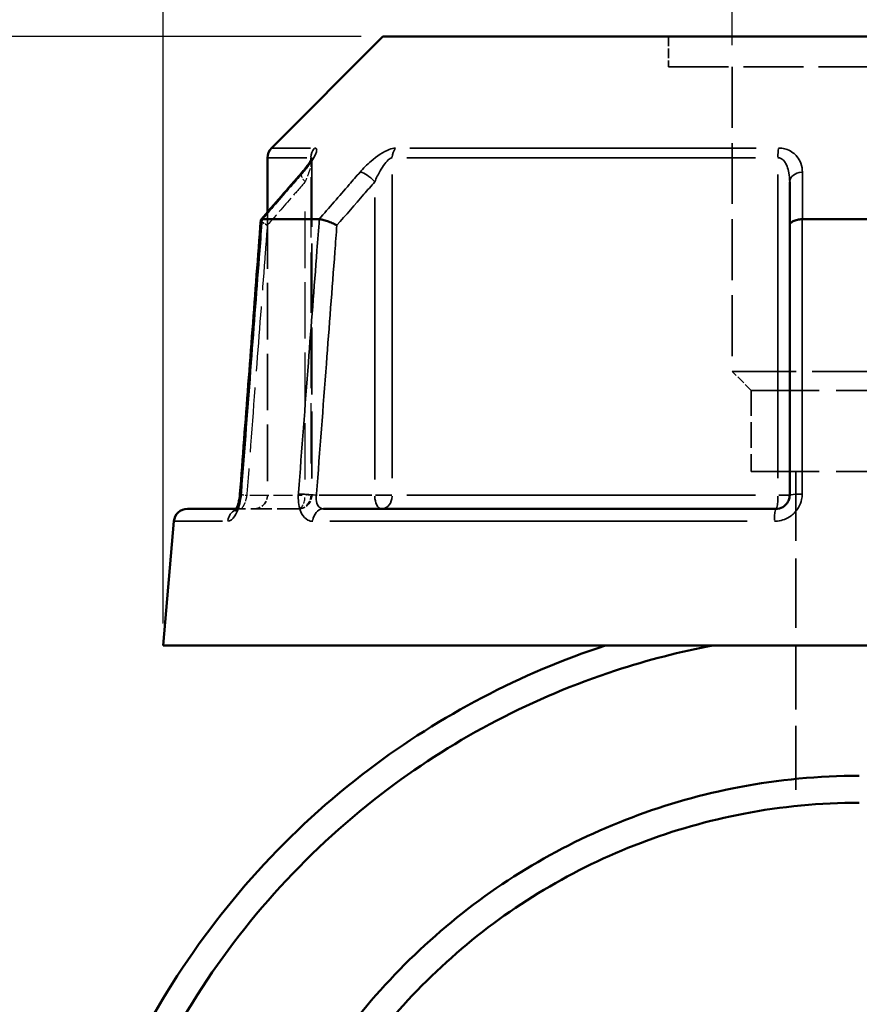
# Model space of a CAD drawing. Header units: millimetres. Extents: x 0 to 898, y 0 to 833.
# Tile 5 of 10: x 353 to 415, y 350 to 422. Entities that reach past the tile are written whole.
import ezdxf

# ---------------------------------------------------------------- set-up
doc = ezdxf.new("R2010")
doc.units = ezdxf.units.MM
doc.linetypes.add('DASHED', pattern=[0.2067, 0.1654, -0.0413])
for name, color, linetype, lineweight in [('Dimension (ANSI)', 7, 'Continuous', 25), ('Hidden (ANSI)', 7, 'DASHED', 35), ('Hidden Narrow (ANSI)', 7, 'DASHED', 25), ('Visible (ANSI)', 7, 'Continuous', 50), ('Visible Narrow (ANSI)', 7, 'Continuous', 35)]:
    doc.layers.add(name, color=color, linetype=linetype, lineweight=lineweight)
doc.styles.add('Note Text (ANSI)', font='tahoma.ttf')
doc.dimstyles.new('Default - mm (ANSI)', dxfattribs={"dimtxt": 3.048, "dimasz": 2.5, "dimexe": 3.175, "dimexo": 1.6002, "dimgap": 0.8, "dimtad": 0, "dimtoh": 1, "dimrnd": 1e-08, "dimzin": 4, "dimdsep": 46, "dimtxsty": 'Note Text (ANSI)', "dimcen": 0.09, "dimdle": 10, "dimclrd": 256, "dimclre": 256, "dimclrt": 256, "dimadec": 1, "dimazin": 1, "dimtfac": 1, "dimtofl": 0, "dimtmove": 0, "dimatfit": 3, "dimfxl": 1, "dimtolj": 1, "dimtzin": 4, "dimlwd": -1, "dimlwe": -1, "dimarcsym": 0})

# ---------------------------------------------------------------- blocks, each defined once
blk = doc.blocks.new('*D6')
at = {"layer": 'Defpoints', "color": 0, "transparency": 16777216}
for p in [(405.276, 460.538), (405.276, 418.82), (423.907, 418.82)]:
    blk.add_point(p, dxfattribs=at)
at = {"layer": 'Dimension (ANSI)', "transparency": 16777216}
for p, q in [((405.276, 420.421), (405.276, 463.713)), ((423.907, 420.421), (423.907, 463.713)), ((405.276, 460.538), (402.776, 460.538)), ((421.407, 460.538), (407.776, 460.538))]:
    blk.add_line(p, q, dxfattribs=at)
for points in [[(407.776, 460.955), (407.776, 460.122), (405.276, 460.538)], [(421.407, 460.955), (421.407, 460.122), (423.907, 460.538)]]:
    blk.add_solid(points, dxfattribs=at)
at = {"layer": 'Dimension (ANSI)', "transparency": 16777216, "insert": (392.252, 462.132), "char_height": 3.048, "attachment_point": 1, "style": 'Note Text (ANSI)'}
blk.add_mtext('\\A1;18.63', dxfattribs=at)
blk = doc.blocks.new('*D9')
at = {"layer": 'Defpoints', "color": 0, "transparency": 16777216}
for p in [(277.465, 421.05), (379.701, 421.05), (415.423, 258.092)]:
    blk.add_point(p, dxfattribs=at)
at = {"layer": 'Dimension (ANSI)', "transparency": 16777216}
for p, q in [((378.1, 421.05), (274.29, 421.05)), ((277.465, 418.55), (277.465, 392.447)), ((277.465, 260.592), (277.465, 378.735)), ((413.823, 258.092), (274.29, 258.092))]:
    blk.add_line(p, q, dxfattribs=at)
for points in [[(277.048, 418.55), (277.882, 418.55), (277.465, 421.05)], [(277.048, 260.592), (277.882, 260.592), (277.465, 258.092)]]:
    blk.add_solid(points, dxfattribs=at)
at = {"layer": 'Dimension (ANSI)', "transparency": 16777216, "insert": (275.877, 379.535), "char_height": 3.048, "attachment_point": 1, "rotation": 90, "style": 'Note Text (ANSI)'}
blk.add_mtext('\\A1;162.96', dxfattribs=at)
blk = doc.blocks.new('*D10')
at = {"layer": 'Defpoints', "color": 0, "transparency": 16777216}
for p in [(363.591, 470.455), (363.591, 376.455), (465.591, 376.455)]:
    blk.add_point(p, dxfattribs=at)
at = {"layer": 'Dimension (ANSI)', "transparency": 16777216}
for p, q in [((363.591, 378.055), (363.591, 473.63)), ((465.591, 378.055), (465.591, 473.63)), ((366.091, 470.455), (405.874, 470.455)), ((463.091, 470.455), (423.308, 470.455))]:
    blk.add_line(p, q, dxfattribs=at)
for points in [[(366.091, 470.872), (366.091, 470.038), (363.591, 470.455)], [(463.091, 470.872), (463.091, 470.038), (465.591, 470.455)]]:
    blk.add_solid(points, dxfattribs=at)
at = {"layer": 'Dimension (ANSI)', "transparency": 16777216, "insert": (406.674, 472.748), "char_height": 3.048, "attachment_point": 1, "style": 'Note Text (ANSI)'}
blk.add_mtext('\\A1;{\\fAIGDT|b0|i0;\\H3.0480;\\ln}\\fTahoma|b0|i0;\\H3.0480;102.00', dxfattribs=at)

msp = doc.modelspace()

# ---------------------------------------------------------------- linework, layer by layer
at = {"layer": 'Hidden (ANSI)', "ltscale": 4.246897}
msp.add_line((400.618, 421.05), (400.618, 418.82), dxfattribs=at)
at = {"layer": 'Hidden (ANSI)', "ltscale": 26.547085}
msp.add_line((400.618, 418.82), (428.564, 418.82), dxfattribs=at)
at = {"layer": 'Hidden (ANSI)', "ltscale": 26.965408}
msp.add_line((405.276, 418.82), (405.276, 396.525), dxfattribs=at)
at = {"layer": 'Hidden (ANSI)', "ltscale": 29.714163}
msp.add_line((374.498, 412.023), (374.498, 387.455), dxfattribs=at)
at = {"layer": 'Hidden (ANSI)', "ltscale": 25.073059}
msp.add_line((371.241, 408.185), (371.241, 387.455), dxfattribs=at)
at = {"layer": 'Hidden (ANSI)', "ltscale": 28.316891}
msp.add_line((405.276, 396.525), (423.907, 396.525), dxfattribs=at)
at = {"layer": 'Hidden (ANSI)', "ltscale": 3.763801}
msp.add_line((406.673, 395.128), (405.276, 396.525), dxfattribs=at)
at = {"layer": 'Hidden (ANSI)', "ltscale": 30.086697}
for p, q in [((406.673, 395.128), (422.509, 395.128)), ((406.673, 389.2), (422.509, 389.2))]:
    msp.add_line(p, q, dxfattribs=at)
at = {"layer": 'Hidden (ANSI)', "ltscale": 11.290798}
msp.add_line((406.673, 395.128), (406.673, 389.2), dxfattribs=at)
at = {"layer": 'Hidden (ANSI)', "ltscale": 30.829704}
msp.add_line((409.933, 389.2), (409.933, 376.455), dxfattribs=at)
at = {"layer": 'Hidden (ANSI)', "ltscale": 1.470216}
msp.add_line((368.959, 386.455), (369.254, 386.455), dxfattribs=at)
at = {"layer": 'Hidden (ANSI)', "ltscale": 9.334328}
msp.add_line((373.498, 386.455), (369.254, 386.455), dxfattribs=at)
at = {"layer": 'Hidden (ANSI)', "ltscale": 28.463234}
msp.add_line((409.933, 376.455), (409.933, 364.688), dxfattribs=at)
at = {"layer": 'Hidden (ANSI)', "ltscale": 2.991791}
for centre in [(370.241, 387.455), (373.498, 387.455)]:
    msp.add_arc(centre, 1, 270, 0, dxfattribs=at)
at = {"layer": 'Hidden (ANSI)', "ltscale": 9.240697}
msp.add_ellipse((10305.67, -10964.987), major_axis=(-352.813, 16051.598), ratio=0.871309, start_param=0.764153, end_param=0.764455, dxfattribs=at)
at = {"layer": 'Hidden (ANSI)', "ltscale": 4.578621}
msp.add_open_spline([(373.743, 411.063), (373.842, 411.177), (373.936, 411.29), (374.107, 411.508), (374.186, 411.613), (374.323, 411.81), (374.381, 411.902), (374.448, 412.018), (374.466, 412.053), (374.491, 412.104), (374.5, 412.123), (374.509, 412.146), (374.512, 412.153), (374.515, 412.16), (374.512, 412.156), (374.505, 412.118), (374.5, 412.093), (374.498, 412.045), (374.498, 412.034), (374.498, 412.023)], degree=3, knots=[0, 0, 0, 0, 0.0532636, 0.0532636, 0.1065273, 0.1065273, 0.1597909, 0.1597909, 0.1864227, 0.1864227, 0.2069394, 0.2069394, 0.2220218, 0.2220218, 0.2454412, 0.2454412, 0.2621344, 0.2621344, 0.2663181, 0.2663181, 0.2663181, 0.2663181], dxfattribs=at)
at = {"layer": 'Hidden (ANSI)', "ltscale": 0.735482}
msp.add_open_spline([(374.498, 412.023), (374.498, 412.066), (374.501, 412.095), (374.508, 412.137), (374.511, 412.148), (374.513, 412.156), (374.514, 412.157), (374.514, 412.157)], degree=3, knots=[0.07909903, 0.07909903, 0.07909903, 0.07909903, 0.09474523, 0.09474523, 0.11073774, 0.11073774, 0.11830044, 0.11830044, 0.11830044, 0.11830044], dxfattribs=at)
at = {"layer": 'Hidden (ANSI)', "ltscale": 2.089208}
msp.add_open_spline([(370.755, 407.613), (370.753, 407.59), (370.767, 407.561), (370.83, 407.486), (370.885, 407.438), (371.032, 407.334), (371.122, 407.279), (371.226, 407.223), (371.227, 407.223), (371.228, 407.222)], degree=3, knots=[-0.1095544, -0.1095544, -0.1095544, -0.1095544, -0.0780168, -0.0780168, -0.0392645, -0.0392645, 0, 0, 0.0004762, 0.0004762, 0.0004762, 0.0004762], dxfattribs=at)
at = {"layer": 'Hidden (ANSI)', "ltscale": 0.527502}
msp.add_open_spline([(369.197, 387.256), (369.204, 387.304), (369.21, 387.352), (369.221, 387.443), (369.225, 387.487), (369.228, 387.531)], degree=3, knots=[0.27967862, 0.27967862, 0.27967862, 0.27967862, 0.29808648, 0.29808648, 0.31481397, 0.31481397, 0.31481397, 0.31481397], dxfattribs=at)
at = {"layer": 'Hidden (ANSI)', "ltscale": 0.420625}
msp.add_open_spline([(369.117, 386.873), (369.129, 386.919), (369.141, 386.966), (369.156, 387.034), (369.16, 387.054), (369.164, 387.073)], degree=3, knots=[0.22725759, 0.22725759, 0.22725759, 0.22725759, 0.24742921, 0.24742921, 0.25543248, 0.25543248, 0.25543248, 0.25543248], dxfattribs=at)
at = {"layer": 'Hidden (ANSI)', "ltscale": 1.701024}
msp.add_open_spline([(368.88, 386.331), (368.88, 386.331), (368.88, 386.331), (368.88, 386.331), (368.889, 386.341), (368.936, 386.374), (368.974, 386.396), (369.088, 386.438), (369.167, 386.455), (369.254, 386.455)], degree=3, knots=[0.22729393, 0.22729393, 0.22729393, 0.22729393, 0.22772718, 0.22772718, 0.25682997, 0.25682997, 0.28516168, 0.28516168, 0.31481104, 0.31481104, 0.31481104, 0.31481104], dxfattribs=at)
at = {"layer": 'Hidden (ANSI)', "ltscale": 1.700917}
msp.add_open_spline([(369.254, 386.455), (369.15, 386.455), (369.058, 386.43), (368.944, 386.381), (368.912, 386.358), (368.885, 386.336), (368.88, 386.331), (368.88, 386.331)], degree=3, knots=[0, 0, 0, 0, 0.03548795, 0.03548795, 0.06659065, 0.06659065, 0.08751627, 0.08751627, 0.08751627, 0.08751627], dxfattribs=at)
at = {"layer": 'Hidden (ANSI)', "ltscale": 0.402963}
msp.add_open_spline([(368.91, 386.371), (368.911, 386.373), (368.912, 386.374), (368.926, 386.395), (368.942, 386.422), (368.959, 386.455)], degree=3, knots=[0.1229755, 0.1229755, 0.1229755, 0.1229755, 0.12462258, 0.12462258, 0.15044821, 0.15044821, 0.15044821, 0.15044821], dxfattribs=at)
at = {"layer": 'Hidden Narrow (ANSI)', "ltscale": 26.693676}
msp.add_line((374.424, 410.752), (374.424, 388.681), dxfattribs=at)
at = {"layer": 'Hidden Narrow (ANSI)', "ltscale": 24.983801}
msp.add_line((373.998, 388.603), (373.998, 409.259), dxfattribs=at)
at = {"layer": 'Hidden Narrow (ANSI)', "ltscale": 8.457208}
msp.add_line((369.939, 387.455), (373.784, 387.455), dxfattribs=at)
at = {"layer": 'Hidden Narrow (ANSI)', "ltscale": 1.795034}
msp.add_line((374.496, 387.455), (374.043, 387.455), dxfattribs=at)
at = {"layer": 'Hidden Narrow (ANSI)', "ltscale": 2.029475}
msp.add_ellipse((374.498, 410.407), major_axis=(-0.755, 0.656), ratio=0.354319, start_param=0.059198, end_param=1.124761, dxfattribs=at)
at = {"layer": 'Hidden Narrow (ANSI)', "ltscale": 1.797881}
msp.add_ellipse((370.225, 387.455), major_axis=(-0.997, 0.076), ratio=0.04373, start_param=0.052443, end_param=0.996415, dxfattribs=at)
at = {"layer": 'Hidden Narrow (ANSI)', "ltscale": 2.692601}
for ratio in [0.5, 0.926566]:
    msp.add_ellipse((373.498, 387.455), major_axis=(0, -1), ratio=ratio, start_param=0.07854, end_param=1.492257, dxfattribs=at)
at = {"layer": 'Hidden Narrow (ANSI)', "ltscale": 0.633739}
msp.add_ellipse((369.254, 385.455), major_axis=(0, 1), ratio=0.921327, start_param=0.018488, end_param=0.351264, dxfattribs=at)
at = {"layer": 'Hidden Narrow (ANSI)', "ltscale": 3.591758}
msp.add_open_spline([(374.491, 412.103), (374.493, 412.091), (374.495, 412.078), (374.501, 412.004), (374.494, 411.924), (374.464, 411.747), (374.442, 411.651), (374.373, 411.397), (374.319, 411.231), (374.182, 410.848), (374.094, 410.628), (373.998, 410.407)], degree=3, knots=[0.0537364, 0.0537364, 0.0537364, 0.0537364, 0.0672144, 0.0672144, 0.1229221, 0.1229221, 0.1744041, 0.1744041, 0.2513157, 0.2513157, 0.345416, 0.345416, 0.345416, 0.345416], dxfattribs=at)
at = {"layer": 'Hidden Narrow (ANSI)', "ltscale": 7.736962}
msp.add_open_spline([(373.998, 410.407), (373.735, 410.104), (373.472, 409.802), (373.209, 409.499), (372.548, 408.74), (371.888, 407.981), (371.228, 407.222)], degree=3, knots=[1.6514805, 1.6514805, 1.6514805, 1.6514805, 1.7800878, 1.7800878, 1.7800878, 2.1028246, 2.1028246, 2.1028246, 2.1028246], dxfattribs=at)
at = {"layer": 'Hidden Narrow (ANSI)', "ltscale": 28.79944}
msp.add_open_spline([(371.228, 407.222), (371.179, 406.578), (371.13, 405.934), (370.873, 402.553), (370.665, 399.815), (370.457, 397.077), (370.215, 393.9), (369.974, 390.722), (369.73, 387.514), (369.727, 387.485), (369.725, 387.455)], degree=3, knots=[0.630567, 0.630567, 0.630567, 0.630567, 0.824454, 0.824454, 1.648909, 1.648909, 1.648909, 2.605963, 2.605963, 2.614849, 2.614849, 2.614849, 2.614849], dxfattribs=at)
at = {"layer": 'Hidden Narrow (ANSI)', "ltscale": 2.712011}
msp.add_open_spline([(369.725, 387.455), (369.715, 387.389), (369.703, 387.323), (369.665, 387.154), (369.637, 387.053), (369.563, 386.841), (369.515, 386.735), (369.391, 386.525), (369.314, 386.455), (369.254, 386.455)], degree=3, knots=[0, 0, 0, 0, 0.0398263, 0.0398263, 0.1035483, 0.1035483, 0.1863869, 0.1863869, 0.314811, 0.314811, 0.314811, 0.314811], dxfattribs=at)
at = {"layer": 'Visible (ANSI)'}
for p, q in [((379.701, 421.05), (371.534, 412.883)), ((379.701, 421.05), (449.481, 421.05)), ((371.241, 412.176), (371.241, 408.185)), ((409.491, 410.407), (409.491, 407.222)), ((370.864, 407.672), (375.025, 407.672)), ((410.43, 407.672), (418.752, 407.672)), ((409.491, 407.222), (409.491, 387.455)), ((365.382, 386.455), (368.959, 386.455)), ((375.354, 386.455), (408.491, 386.455)), ((364.386, 385.542), (363.591, 376.455)), ((363.591, 376.455), (465.591, 376.455))]:
    msp.add_line(p, q, dxfattribs=at)
for centre, start, end in [((372.241, 412.176), 135, 180), ((365.382, 385.455), 90, 175)]:
    msp.add_arc(centre, 1, start, end, dxfattribs=at)
msp.add_ellipse((10454.868, -11136.547), major_axis=(356.287, -16293.727), ratio=0.871283, start_param=3.905846, end_param=3.906144, dxfattribs=at)
for points, knots in [([(374.514, 412.157), (374.514, 412.157), (374.513, 412.155), (374.507, 412.139), (374.498, 412.118), (374.465, 412.051), (374.436, 411.997), (374.351, 411.853), (374.288, 411.758), (374.144, 411.556), (374.063, 411.449), (373.902, 411.249), (373.824, 411.156), (373.743, 411.063)], [0.1183004, 0.1183004, 0.1183004, 0.1183004, 0.1298416, 0.1298416, 0.1559652, 0.1559652, 0.1953205, 0.1953205, 0.2485839, 0.2485839, 0.3018473, 0.3018473, 0.345416, 0.345416, 0.345416, 0.345416]), ([(370.755, 407.613), (370.653, 406.274), (370.552, 404.935), (370.348, 402.258), (370.246, 400.919), (370.043, 398.241), (369.941, 396.902), (369.737, 394.225), (369.635, 392.886), (369.432, 390.208), (369.33, 388.87), (369.228, 387.531)], [0.59894, 0.59894, 0.59894, 0.59894, 1.002122, 1.002122, 1.405304, 1.405304, 1.808485, 1.808485, 2.211667, 2.211667, 2.614849, 2.614849, 2.614849, 2.614849]), ([(370.853, 407.671), (370.801, 407.666), (370.769, 407.651), (370.757, 407.623), (370.756, 407.618), (370.755, 407.613)], [-0.15364527, -0.15364527, -0.15364527, -0.15364527, -0.1166019, -0.1166019, -0.10955442, -0.10955442, -0.10955442, -0.10955442]), ([(376.328, 407.222), (376.327, 407.223), (376.326, 407.223), (376.222, 407.279), (376.108, 407.334), (375.872, 407.438), (375.751, 407.486), (375.513, 407.568), (375.399, 407.602), (375.197, 407.651), (375.11, 407.666), (375.04, 407.671)], [-0.1537624, -0.1537624, -0.1537624, -0.1537624, -0.1532873, -0.1532873, -0.1141142, -0.1141142, -0.0754523, -0.0754523, -0.0369571, -0.0369571, 0, 0, 0, 0]), ([(410.405, 407.671), (410.282, 407.666), (410.163, 407.651), (409.94, 407.602), (409.839, 407.568), (409.67, 407.486), (409.605, 407.438), (409.515, 407.334), (409.492, 407.279), (409.491, 407.223), (409.491, 407.223), (409.491, 407.222)], [-0.1536451, -0.1536451, -0.1536451, -0.1536451, -0.1166018, -0.1166018, -0.0780169, -0.0780169, -0.0392645, -0.0392645, 0, 0, 0.0004764, 0.0004764, 0.0004764, 0.0004764]), ([(369.228, 387.531), (369.218, 387.394), (369.199, 387.256), (369.15, 386.996), (369.119, 386.875), (369.053, 386.666), (369.018, 386.578), (368.956, 386.446), (368.928, 386.398), (368.892, 386.343), (368.88, 386.331), (368.88, 386.331)], [0, 0, 0, 0, 0.0524687, 0.0524687, 0.1038572, 0.1038572, 0.1517375, 0.1517375, 0.1934363, 0.1934363, 0.2272939, 0.2272939, 0.2272939, 0.2272939]), ([(409.491, 387.455), (409.491, 387.389), (409.485, 387.324), (409.451, 387.156), (409.414, 387.056), (409.295, 386.844), (409.202, 386.739), (408.951, 386.549), (408.779, 386.481), (408.566, 386.457), (408.528, 386.455), (408.491, 386.455)], [0, 0, 0, 0, 0.0395748, 0.0395748, 0.1028944, 0.1028944, 0.1852099, 0.1852099, 0.2922201, 0.2922201, 0.3148111, 0.3148111, 0.3148111, 0.3148111]), ([(368.959, 386.455), (368.965, 386.467), (368.971, 386.479), (369.006, 386.55), (369.036, 386.622), (369.082, 386.756), (369.1, 386.813), (369.117, 386.873)], [0.15044821, 0.15044821, 0.15044821, 0.15044821, 0.15950627, 0.15950627, 0.20062077, 0.20062077, 0.22725759, 0.22725759, 0.22725759, 0.22725759]), ([(368.88, 386.331), (368.88, 386.331), (368.881, 386.331), (368.886, 386.337), (368.896, 386.35), (368.91, 386.371)], [0.08751627, 0.08751627, 0.08751627, 0.08751627, 0.09464308, 0.09464308, 0.1229755, 0.1229755, 0.1229755, 0.1229755]), ([(396.012, 376.455), (389.794, 374.411), (383.92, 371.333), (372.808, 362.93), (367.758, 357.365), (360.163, 345.003), (357.539, 338.259), (355.033, 325.356), (354.791, 319.267), (355.463, 313.285), (356.135, 307.304), (357.722, 301.43), (361.58, 292.676), (363.306, 289.553), (367.286, 283.666), (369.539, 280.902), (374.346, 275.979), (376.872, 273.793), (382.253, 269.874), (385.108, 268.142), (393.149, 264.14), (398.572, 262.349), (405.55, 261.103), (406.973, 260.902), (408.401, 260.753)], [0.315904, 0.315904, 0.315904, 0.315904, 0.644251, 0.644251, 1.015402, 1.015402, 1.37379, 1.37379, 1.677463, 1.677463, 1.677463, 1.981137, 1.981137, 2.160797, 2.160797, 2.340458, 2.340458, 2.508988, 2.508988, 2.677519, 2.677519, 2.964022, 2.964022, 3.036808, 3.036808, 3.036808, 3.036808]), ([(409.419, 262.639), (407.75, 262.789), (406.088, 263.013), (399.036, 264.279), (393.773, 266.027), (385.975, 269.93), (383.209, 271.62), (377.999, 275.44), (375.555, 277.57), (370.909, 282.364), (368.735, 285.053), (364.902, 290.779), (363.243, 293.814), (359.545, 302.315), (358.038, 308.011), (357.418, 313.803), (356.798, 319.595), (357.064, 325.482), (359.55, 337.936), (362.116, 344.431), (369.492, 356.319), (374.378, 361.658), (385.098, 369.711), (390.754, 372.656), (396.734, 374.611), (399.086, 375.379), (401.487, 375.996), (403.918, 376.455)], [-3.05148, -3.05148, -3.05148, -3.05148, -2.964022, -2.964022, -2.677519, -2.677519, -2.508988, -2.508988, -2.340458, -2.340458, -2.160797, -2.160797, -1.981137, -1.981137, -1.677463, -1.677463, -1.677463, -1.37379, -1.37379, -1.015402, -1.015402, -0.644251, -0.644251, -0.315904, -0.315904, -0.315904, -0.186787, -0.186787, -0.186787, -0.186787]), ([(414.591, 366.905), (411.637, 366.905), (408.684, 366.626), (400.441, 365.054), (395.279, 363.1), (385.883, 357.526), (381.66, 353.892), (376.299, 347.332), (374.631, 344.84), (371.798, 339.585), (370.633, 336.822), (368.319, 329.437), (367.591, 324.684), (367.591, 319.93), (367.591, 315.176), (368.319, 310.423), (371.526, 300.19), (374.41, 294.84), (382.001, 285.551), (386.721, 281.628), (397.555, 275.695), (403.723, 273.793), (411.539, 273.029), (413.065, 272.955), (414.591, 272.955)], [-3.141593, -3.141593, -3.141593, -3.141593, -2.953166, -2.953166, -2.606199, -2.606199, -2.255893, -2.255893, -2.065224, -2.065224, -1.874554, -1.874554, -1.570796, -1.570796, -1.570796, -1.267038, -1.267038, -0.8857, -0.8857, -0.500985, -0.500985, -0.097367, -0.097367, 0, 0, 0, 0]), ([(414.591, 274.93), (413.141, 274.93), (411.691, 275), (404.263, 275.721), (398.399, 277.515), (388.072, 283.125), (383.559, 286.839), (376.272, 295.658), (373.485, 300.749), (370.353, 310.514), (369.624, 315.06), (369.592, 319.616), (369.56, 324.173), (370.226, 328.738), (372.402, 335.844), (373.504, 338.506), (376.196, 343.574), (377.786, 345.98), (382.908, 352.319), (386.957, 355.837), (395.988, 361.238), (400.957, 363.134), (408.898, 364.659), (411.745, 364.93), (414.591, 364.93)], [0, 0, 0, 0, 0.097367, 0.097367, 0.500985, 0.500985, 0.8857, 0.8857, 1.267038, 1.267038, 1.570796, 1.570796, 1.570796, 1.874554, 1.874554, 2.065224, 2.065224, 2.255893, 2.255893, 2.606199, 2.606199, 2.953166, 2.953166, 3.141593, 3.141593, 3.141593, 3.141593])]:
    msp.add_open_spline(points, degree=3, knots=knots, dxfattribs=at)
for points in [[(370.853, 407.671), (370.857, 407.671), (370.86, 407.672), (370.864, 407.672)], [(375.025, 407.672), (375.03, 407.672), (375.035, 407.671), (375.04, 407.671)], [(410.405, 407.671), (410.413, 407.671), (410.422, 407.672), (410.43, 407.672)], [(369.164, 387.073), (369.177, 387.133), (369.188, 387.194), (369.197, 387.256)]]:
    msp.add_open_spline(points, degree=3, dxfattribs=at)
at = {"layer": 'Visible Narrow (ANSI)'}
for p, q in [((371.542, 412.883), (374.391, 412.883)), ((381.663, 412.883), (407.029, 412.883)), ((374.118, 412.176), (371.249, 412.176)), ((374.424, 412.166), (374.424, 411.988)), ((406.978, 412.176), (381.439, 412.176)), ((380.387, 388.691), (380.387, 410.94)), ((408.629, 410.94), (408.629, 388.691)), ((379.098, 409.259), (379.098, 388.603)), ((378.884, 387.455), (375.039, 387.455)), ((380.341, 387.455), (379.161, 387.455)), ((381.439, 387.455), (406.978, 387.455)), ((409.488, 387.455), (408.699, 387.455)), ((367.955, 385.542), (364.396, 385.542)), ((406.384, 385.542), (375.801, 385.542))]:
    msp.add_line(p, q, dxfattribs=at)
for centre, major_axis, ratio, start_param, end_param in [((375.351, 412.176), (0, 1), 0.926566, 0.824668, 1.531526), ((381.176, 412.176), (0, -1), 0.789023, 3.966261, 4.673119), ((408.766, 412.176), (0, 1), 0.137542, 0.824668, 1.531526), ((374.498, 410.407), (-0.755, 0.656), 0.354319, 5.978161, 6.267131), ((378.598, 410.407), (-0.755, 0.656), 0.354319, 4.400804, 5.755338), ((410.491, 410.407), (-1, 0), 0.708638, 4.853399, 6.207933), ((370.225, 387.455), (-0.997, 0.076), 0.04373, 5.866569, 6.261258), ((374.325, 387.455), (0.997, -0.076), 0.04373, 1.123229, 2.46189), ((379.598, 387.455), (0, -1), 0.5, 4.790929, 6.204645), ((379.598, 387.455), (0, -1), 0.789023, 0.07854, 1.492257), ((408.491, 387.455), (0, -1), 0.137542, 0.07854, 1.492257), ((410.491, 387.455), (-1, 0), 0.08746, 4.870153, 6.208815), ((369.254, 385.455), (0, 1), 0.921327, 0.425441, 1.427841), ((375.354, 385.455), (0, 1), 0.797365, 0.074176, 1.409353), ((408.491, 385.455), (0, 1), 0.123962, 0.074176, 1.409353)]:
    msp.add_ellipse(centre, major_axis=major_axis, ratio=ratio, start_param=start_param, end_param=end_param, dxfattribs=at)
for points, knots in [([(373.855, 411.114), (374.048, 411.335), (374.223, 411.555), (374.497, 411.938), (374.603, 412.104), (374.739, 412.358), (374.783, 412.454), (374.842, 412.631), (374.855, 412.711), (374.836, 412.815), (374.814, 412.848), (374.757, 412.878), (374.729, 412.883), (374.696, 412.883)], [-0.345416, -0.345416, -0.345416, -0.345416, -0.2513157, -0.2513157, -0.1744041, -0.1744041, -0.1229221, -0.1229221, -0.0672144, -0.0672144, -0.0258517, -0.0258517, 0, 0, 0, 0]), ([(380.618, 412.883), (380.488, 412.883), (380.331, 412.848), (379.726, 412.618), (379.246, 412.281), (378.533, 411.664), (378.261, 411.39), (378.021, 411.114)], [-0.3454168, -0.3454168, -0.3454168, -0.3454168, -0.2827888, -0.2827888, -0.1173418, -0.1173418, 0, 0, 0, 0]), ([(410.425, 411.114), (410.425, 411.336), (410.387, 411.557), (410.243, 411.941), (410.15, 412.106), (409.943, 412.359), (409.846, 412.454), (409.609, 412.631), (409.466, 412.711), (409.188, 412.815), (409.06, 412.848), (408.842, 412.878), (408.756, 412.883), (408.669, 412.883)], [-0.3454158, -0.3454158, -0.3454158, -0.3454158, -0.2508172, -0.2508172, -0.1741557, -0.1741557, -0.1230504, -0.1230504, -0.0672144, -0.0672144, -0.0258517, -0.0258517, 0, 0, 0, 0]), ([(374.424, 412.176), (374.441, 412.176), (374.454, 412.17), (374.477, 412.147), (374.485, 412.128), (374.491, 412.103)], [0, 0, 0, 0, 0.02585168, 0.02585168, 0.05373644, 0.05373644, 0.05373644, 0.05373644]), ([(379.098, 410.407), (379.218, 410.683), (379.353, 410.957), (379.708, 411.574), (379.947, 411.911), (380.246, 412.141), (380.323, 412.176), (380.387, 412.176)], [0, 0, 0, 0, 0.1173418, 0.1173418, 0.2827888, 0.2827888, 0.3454168, 0.3454168, 0.3454168, 0.3454168]), ([(408.629, 412.176), (408.671, 412.176), (408.714, 412.17), (408.821, 412.141), (408.884, 412.108), (409.021, 412.004), (409.091, 411.924), (409.207, 411.747), (409.255, 411.652), (409.356, 411.399), (409.402, 411.234), (409.473, 410.85), (409.491, 410.629), (409.491, 410.407)], [0, 0, 0, 0, 0.0258517, 0.0258517, 0.0672144, 0.0672144, 0.1230504, 0.1230504, 0.1741557, 0.1741557, 0.2508172, 0.2508172, 0.3454158, 0.3454158, 0.3454158, 0.3454158]), ([(370.864, 407.672), (371.598, 408.517), (372.332, 409.362), (373.067, 410.207), (373.329, 410.509), (373.592, 410.812), (373.855, 411.114)], [-2.1392901, -2.1392901, -2.1392901, -2.1392901, -1.7800878, -1.7800878, -1.7800878, -1.6514805, -1.6514805, -1.6514805, -1.6514805]), ([(378.021, 411.114), (377.758, 410.811), (377.494, 410.509), (377.231, 410.206), (376.495, 409.362), (375.76, 408.517), (375.025, 407.672)], [-2.7930516, -2.7930516, -2.7930516, -2.7930516, -2.664417, -2.664417, -2.664417, -2.3052421, -2.3052421, -2.3052421, -2.3052421]), ([(410.43, 407.672), (410.429, 408.517), (410.428, 409.362), (410.427, 410.207), (410.426, 410.509), (410.426, 410.812), (410.425, 411.114)], [-2.1392901, -2.1392901, -2.1392901, -2.1392901, -1.7800858, -1.7800858, -1.7800858, -1.6514805, -1.6514805, -1.6514805, -1.6514805]), ([(376.328, 407.222), (376.988, 407.981), (377.648, 408.74), (378.308, 409.499), (378.572, 409.802), (378.835, 410.104), (379.098, 410.407)], [2.3417075, 2.3417075, 2.3417075, 2.3417075, 2.664417, 2.664417, 2.664417, 2.7930516, 2.7930516, 2.7930516, 2.7930516]), ([(369.324, 387.542), (369.326, 387.572), (369.328, 387.601), (369.572, 390.809), (369.813, 393.987), (370.055, 397.165), (370.263, 399.902), (370.471, 402.64), (370.737, 406.142), (370.795, 406.907), (370.853, 407.671)], [-2.614849, -2.614849, -2.614849, -2.614849, -2.605963, -2.605963, -1.648909, -1.648909, -1.648909, -0.824454, -0.824454, -0.594219, -0.594219, -0.594219, -0.594219]), ([(375.04, 407.671), (374.981, 406.907), (374.923, 406.142), (374.657, 402.64), (374.448, 399.902), (374.24, 397.165), (373.998, 393.987), (373.756, 390.809), (373.512, 387.601), (373.509, 387.572), (373.507, 387.542)], [-3.225245, -3.225245, -3.225245, -3.225245, -2.99501, -2.99501, -2.170556, -2.170556, -2.170556, -1.213501, -1.213501, -1.204615, -1.204615, -1.204615, -1.204615]), ([(410.408, 387.542), (410.408, 387.572), (410.408, 387.601), (410.407, 390.809), (410.407, 393.987), (410.406, 397.165), (410.406, 399.902), (410.405, 402.64), (410.405, 406.142), (410.405, 406.907), (410.405, 407.671)], [-2.614849, -2.614849, -2.614849, -2.614849, -2.605963, -2.605963, -1.648909, -1.648909, -1.648909, -0.824454, -0.824454, -0.594219, -0.594219, -0.594219, -0.594219]), ([(374.825, 387.455), (374.827, 387.485), (374.83, 387.514), (375.074, 390.722), (375.315, 393.9), (375.557, 397.077), (375.765, 399.815), (375.973, 402.553), (376.23, 405.934), (376.279, 406.578), (376.328, 407.222)], [1.204615, 1.204615, 1.204615, 1.204615, 1.213501, 1.213501, 2.170556, 2.170556, 2.170556, 2.99501, 2.99501, 3.188897, 3.188897, 3.188897, 3.188897]), ([(368.336, 385.542), (368.506, 385.542), (368.692, 385.682), (368.962, 386.103), (369.059, 386.314), (369.195, 386.739), (369.243, 386.94), (369.298, 387.278), (369.314, 387.41), (369.324, 387.542)], [-0.314811, -0.314811, -0.314811, -0.314811, -0.1863869, -0.1863869, -0.1035483, -0.1035483, -0.0398263, -0.0398263, 0, 0, 0, 0]), ([(373.507, 387.542), (373.499, 387.436), (373.496, 387.33), (373.505, 386.812), (373.592, 386.421), (373.865, 385.898), (374.022, 385.727), (374.314, 385.572), (374.435, 385.542), (374.559, 385.542)], [-0.3148135, -0.3148135, -0.3148135, -0.3148135, -0.282847, -0.282847, -0.1571372, -0.1571372, -0.0604374, -0.0604374, 0, 0, 0, 0]), ([(375.354, 386.455), (375.282, 386.455), (375.214, 386.47), (375.052, 386.547), (374.969, 386.633), (374.834, 386.895), (374.799, 387.09), (374.812, 387.349), (374.817, 387.402), (374.825, 387.455)], [0, 0, 0, 0, 0.0604374, 0.0604374, 0.1571372, 0.1571372, 0.282847, 0.282847, 0.3148135, 0.3148135, 0.3148135, 0.3148135]), ([(408.368, 385.542), (408.444, 385.542), (408.52, 385.546), (408.955, 385.595), (409.305, 385.73), (409.819, 386.11), (410.007, 386.321), (410.25, 386.744), (410.326, 386.944), (410.395, 387.279), (410.408, 387.411), (410.408, 387.542)], [-0.3148111, -0.3148111, -0.3148111, -0.3148111, -0.2922201, -0.2922201, -0.1852099, -0.1852099, -0.1028944, -0.1028944, -0.0395748, -0.0395748, 0, 0, 0, 0])]:
    msp.add_open_spline(points, degree=3, knots=knots, dxfattribs=at)

# ---------------------------------------------------------------- dimensions: what is measured, and where the dimension line sits
at = {"layer": 'Dimension (ANSI)'}
dim = msp.add_linear_dim(base=(363.591, 470.455), p1=(465.591, 376.455), p2=(363.591, 376.455), angle=180, text='{\\fAIGDT|b0|i0;\\H3.0480;\\ln}\\fTahoma|b0|i0;\\H3.0480;<>', dimstyle='Default - mm (ANSI)', override={"dimgap": 0.8, "dimtoh": 0, "dimdec": 2, "dimtol": 0, "dimlim": 0, "dimtp": 0, "dimtm": 0, "dimtdec": 2, "dimatfit": 1}, dxfattribs=at)
dim.commit()
dim.dimension.update_dxf_attribs({"geometry": '*D10', "text_midpoint": (414.591, 470.455), "dimtype": 160})
for base, p1, p2, angle, override, picture, middle in [((405.276, 460.538), (423.907, 418.82), (405.276, 418.82), 180, {"dimgap": 0.8, "dimtoh": 0, "dimdec": 2, "dimtol": 0, "dimlim": 0, "dimtp": 0, "dimtm": 0, "dimtdec": 2, "dimatfit": 2}, '*D6', (397.114, 460.538)), ((277.465, 421.05), (415.423, 258.092), (379.701, 421.05), 90, {"dimgap": 0.8, "dimtoh": 0, "dimdec": 2, "dimtol": 0, "dimlim": 0, "dimtp": 0, "dimtm": 0, "dimtdec": 2, "dimatfit": 1}, '*D9', (277.465, 385.591))]:
    dim = msp.add_linear_dim(base=base, p1=p1, p2=p2, angle=angle, dimstyle='Default - mm (ANSI)', override=override, dxfattribs=at)
    dim.commit()
    dim.dimension.update_dxf_attribs({"geometry": picture, "text_midpoint": middle, "dimtype": 160})

doc.saveas('drawing.dxf')
